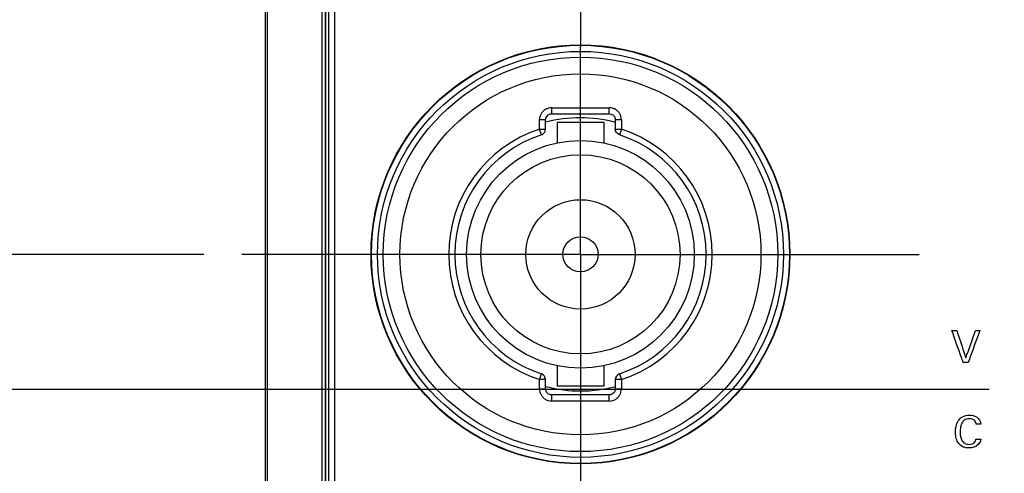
# Model space of a CAD drawing. Header units: inches. Extents: x 0 to 34, y 0 to 22.
# Tile 57 of 94: x 18.5 to 20.1, y 14.2 to 15. Entities that reach past the tile are written whole.
import ezdxf

# ---------------------------------------------------------------- set-up
doc = ezdxf.new("R2010")
doc.units = ezdxf.units.IN
doc.header["$LTSCALE"] = 1.87
doc.header["$MEASUREMENT"] = 0
doc.linetypes.add('CENTER', pattern=[0.6, 0.375, -0.075, 0.075, -0.075])
doc.layers.get('0').update_dxf_attribs({"linetype": 'CONTINUOUS'})
for name, color, linetype in [('DATUMCURVES', 7, 'CONTINUOUS'), ('DEFAULT_1', 7, 'CENTER'), ('DIMENSIONS', 7, 'CONTINUOUS')]:
    doc.layers.add(name, color=color, linetype=linetype)
doc.styles.get("Standard").update_dxf_attribs({"font": 'txt', "width": 0.8})
doc.dimstyles.new('DIMSTYLE_2', dxfattribs={"dimtxt": 0.125, "dimasz": 0.18, "dimexe": 0.18, "dimexo": 0.0625, "dimgap": 0.09, "dimtad": 0, "dimtih": 1, "dimtoh": 1, "dimzin": 4, "dimdsep": 46, "dimtxsty": 'STANDARD', "dimblk": '_FILLED', "dimblk1": '_FILLED', "dimblk2": '_FILLED', "dimcen": 0.09, "dimadec": 0, "dimazin": 0, "dimtp": 0.01, "dimtm": 0.01, "dimtfac": 1, "dimtofl": 0, "dimtmove": 0, "dimatfit": 3, "dimldrblk": '_FILLED', "dimfxl": 1, "dimtolj": 1, "dimtzin": 4, "dimarcsym": 0})

# ---------------------------------------------------------------- blocks, each defined once
blk = doc.blocks.new('_FILLED')
at = {"color": 0, "linetype": 'BYBLOCK'}
blk.add_solid([(0, 0), (-1, 0.1736), (-1, -0.1736)], dxfattribs=at)
blk = doc.blocks.new('*D7')
at = {"layer": 'DIMENSIONS', "color": 2, "linetype": 'CONTINUOUS'}
for p, q in [((20.3392, 15.3729), (20.3392, 10.7839)), ((18.8829, 13.7837), (18.8829, 9.7063)), ((20.3392, 10.5304), (20.3392, 9.7063)), ((18.8829, 9.8313), (18.5229, 9.8313)), ((20.3392, 9.8313), (20.7032, 9.8313))]:
    blk.add_line(p, q, dxfattribs=at)
at = {"layer": 'DIMENSIONS', "color": 2, "linetype": 'CONTINUOUS', "xscale": 0.18, "yscale": 0.18, "zscale": 0.18}
blk.add_blockref('_FILLED', (18.8829, 9.8313), dxfattribs=at)
at = {"layer": 'DIMENSIONS', "color": 2, "linetype": 'CONTINUOUS', "xscale": 0.18, "yscale": 0.18, "zscale": 0.18, "rotation": 180}
blk.add_blockref('_FILLED', (20.3392, 9.8313), dxfattribs=at)
at = {"layer": 'DIMENSIONS', "color": 2, "linetype": 'CONTINUOUS', "width": 0.8}
for s, p in [('1.456', (20.7657, 9.7688)), ('[', (21.3907, 9.7688)), ('36.99', (21.4907, 9.7688)), (']', (21.9907, 9.7688))]:
    blk.add_text(s, height=0.125, dxfattribs=at).set_placement(p)
blk = doc.blocks.new('*D8')
at = {"layer": 'DIMENSIONS', "color": 2, "linetype": 'CONTINUOUS'}
for p, q in [((18.1329, 14.3736), (18.1329, 14.7336)), ((20.0756, 14.3736), (18.0079, 14.3736)), ((18.9246, 13.7442), (18.0079, 13.7442)), ((18.1329, 13.7442), (18.1329, 12.0429)), ((18.1329, 12.0429), (18.0163, 12.0429))]:
    blk.add_line(p, q, dxfattribs=at)
at = {"layer": 'DIMENSIONS', "color": 2, "linetype": 'CONTINUOUS', "xscale": 0.18, "yscale": 0.18, "zscale": 0.18}
for p, rotation in [((18.1329, 14.3736), 270), ((18.1329, 13.7442), 90)]:
    blk.add_blockref('_FILLED', p, dxfattribs=dict(at, rotation=rotation))
at = {"layer": 'DIMENSIONS', "color": 2, "linetype": 'CONTINUOUS', "width": 0.8}
for s, p in [('.629', (16.7288, 11.9804)), ('[', (17.2538, 11.9804)), ('15.99', (17.3538, 11.9804)), (']', (17.8538, 11.9804))]:
    blk.add_text(s, height=0.125, dxfattribs=at).set_placement(p)
blk = doc.blocks.new('*D9')
at = {"layer": 'DIMENSIONS', "color": 2, "linetype": 'CONTINUOUS'}
for p, q in [((17.3829, 14.596), (17.3829, 14.956)), ((18.7818, 14.596), (17.2579, 14.596)), ((18.9246, 13.7442), (17.2579, 13.7442)), ((17.3829, 13.7442), (17.3829, 12.3732)), ((17.3829, 12.3732), (17.2473, 12.3732))]:
    blk.add_line(p, q, dxfattribs=at)
at = {"layer": 'DIMENSIONS', "color": 2, "linetype": 'CONTINUOUS', "xscale": 0.18, "yscale": 0.18, "zscale": 0.18}
for p, rotation in [((17.3829, 14.596), 270), ((17.3829, 13.7442), 90)]:
    blk.add_blockref('_FILLED', p, dxfattribs=dict(at, rotation=rotation))
at = {"layer": 'DIMENSIONS', "color": 2, "linetype": 'CONTINUOUS', "width": 0.8}
for s, p in [('[', (16.4848, 12.3107)), (']', (17.0848, 12.3107)), ('.852', (15.9598, 12.3107)), ('21.64', (16.5848, 12.3107))]:
    blk.add_text(s, height=0.125, dxfattribs=at).set_placement(p)
blk = doc.blocks.new('*D10')
at = {"layer": 'DIMENSIONS', "color": 2, "linetype": 'CONTINUOUS'}
for p, q in [((15.8829, 15.496), (15.8829, 15.856)), ((18.7818, 15.496), (15.7579, 15.496)), ((18.9246, 13.7442), (15.7579, 13.7442)), ((15.8829, 13.7442), (15.8829, 12.9818)), ((15.8829, 12.9818), (15.6849, 12.9818))]:
    blk.add_line(p, q, dxfattribs=at)
at = {"layer": 'DIMENSIONS', "color": 2, "linetype": 'CONTINUOUS', "xscale": 0.18, "yscale": 0.18, "zscale": 0.18}
for p, rotation in [((15.8829, 15.496), 270), ((15.8829, 13.7442), 90)]:
    blk.add_blockref('_FILLED', p, dxfattribs=dict(at, rotation=rotation))
at = {"layer": 'DIMENSIONS', "color": 2, "linetype": 'CONTINUOUS', "width": 0.8}
for s, p in [('1.752', (14.3974, 12.9193)), ('[', (15.0224, 12.9193)), ('44.5', (15.1224, 12.9193)), (']', (15.5224, 12.9193))]:
    blk.add_text(s, height=0.125, dxfattribs=at).set_placement(p)
blk = doc.blocks.new('*D11')
at = {"layer": 'DIMENSIONS', "color": 2, "linetype": 'CONTINUOUS'}
for p, q in [((16.6329, 15.4505), (16.6329, 15.8105)), ((20.2836, 15.4505), (16.5079, 15.4505)), ((18.9246, 13.7442), (16.5079, 13.7442)), ((16.6329, 13.7442), (16.6329, 12.6237)), ((16.6329, 12.6237), (16.4884, 12.6237))]:
    blk.add_line(p, q, dxfattribs=at)
at = {"layer": 'DIMENSIONS', "color": 2, "linetype": 'CONTINUOUS', "xscale": 0.18, "yscale": 0.18, "zscale": 0.18}
for p, rotation in [((16.6329, 15.4505), 270), ((16.6329, 13.7442), 90)]:
    blk.add_blockref('_FILLED', p, dxfattribs=dict(at, rotation=rotation))
at = {"layer": 'DIMENSIONS', "color": 2, "linetype": 'CONTINUOUS', "width": 0.8}
for s, p in [('1.706', (15.1009, 12.5612)), ('[', (15.7259, 12.5612)), ('43.34', (15.8259, 12.5612)), (']', (16.3259, 12.5612))]:
    blk.add_text(s, height=0.125, dxfattribs=at).set_placement(p)
blk = doc.blocks.new('*D12')
at = {"layer": 'DIMENSIONS', "color": 2, "linetype": 'CONTINUOUS'}
for p, q in [((15.1329, 16.4638), (15.022, 16.4638)), ((15.1329, 16.1369), (15.1329, 16.4638)), ((19.1669, 16.1369), (15.0079, 16.1369)), ((18.9246, 13.7442), (15.0079, 13.7442)), ((15.1329, 13.7442), (15.1329, 13.3842))]:
    blk.add_line(p, q, dxfattribs=at)
at = {"layer": 'DIMENSIONS', "color": 2, "linetype": 'CONTINUOUS', "xscale": 0.18, "yscale": 0.18, "zscale": 0.18}
for p, rotation in [((15.1329, 16.1369), 270), ((15.1329, 13.7442), 90)]:
    blk.add_blockref('_FILLED', p, dxfattribs=dict(at, rotation=rotation))
at = {"layer": 'DIMENSIONS', "color": 2, "linetype": 'CONTINUOUS', "width": 0.8}
for s, p in [('2.393', (13.6345, 16.4013)), ('[', (14.2595, 16.4013)), ('60.78', (14.3595, 16.4013)), (']', (14.8595, 16.4013))]:
    blk.add_text(s, height=0.125, dxfattribs=at).set_placement(p)

msp = doc.modelspace()

# ---------------------------------------------------------------- linework, layer by layer
at = {"color": 7, "linetype": 'CONTINUOUS'}
for p, q in [((18.8829, 17.0858), (18.8829, 13.8462)), ((18.8871, 13.8442), (18.8871, 16.0313)), ((18.9762, 15.9556), (18.9762, 13.8696)), ((18.9816, 15.9556), (18.9816, 13.8696)), ((18.9827, 13.8707), (18.9827, 15.9545)), ((18.9877, 13.8707), (18.9877, 15.9545)), ((18.9977, 13.8762), (18.9977, 15.9488)), ((19.3549, 14.8375), (19.3549, 14.8275)), ((19.3549, 14.8375), (19.4498, 14.8375)), ((19.3549, 14.8275), (19.4498, 14.8275)), ((19.4498, 14.8275), (19.4498, 14.8375)), ((19.335, 14.8023), (19.335, 14.8175)), ((19.345, 14.8175), (19.335, 14.8175)), ((19.345, 14.8023), (19.345, 14.8175)), ((19.3639, 14.813), (19.3639, 14.7795)), ((19.4409, 14.813), (19.3639, 14.813)), ((19.4409, 14.813), (19.4409, 14.7795)), ((19.4598, 14.8175), (19.4598, 14.8023)), ((19.4698, 14.8175), (19.4598, 14.8175)), ((19.4698, 14.8175), (19.4698, 14.8023)), ((19.3381, 14.7928), (19.335, 14.8023)), ((19.335, 14.8023), (19.345, 14.8023)), ((19.4598, 14.8023), (19.4698, 14.8023)), ((19.4698, 14.8023), (19.4667, 14.7928)), ((19.3639, 14.4125), (19.3639, 14.379)), ((19.4409, 14.4125), (19.4409, 14.379)), ((19.335, 14.3897), (19.3381, 14.3992)), ((19.335, 14.3745), (19.335, 14.3897)), ((19.345, 14.3897), (19.335, 14.3897)), ((19.345, 14.3745), (19.345, 14.3897)), ((19.4598, 14.3897), (19.4598, 14.3745)), ((19.4698, 14.3897), (19.4598, 14.3897)), ((19.4667, 14.3992), (19.4698, 14.3897)), ((19.4698, 14.3897), (19.4698, 14.3745)), ((19.335, 14.3745), (19.345, 14.3745)), ((19.4409, 14.379), (19.3639, 14.379)), ((19.4598, 14.3745), (19.4698, 14.3745)), ((19.3549, 14.3645), (19.3549, 14.3545)), ((19.4498, 14.3645), (19.3549, 14.3645)), ((19.4498, 14.3545), (19.4498, 14.3645)), ((19.4498, 14.3545), (19.3549, 14.3545))]:
    msp.add_line(p, q, dxfattribs=at)
for points in [[(19.345, 14.8175), (19.3453, 14.8201), (19.3468, 14.8233), (19.3494, 14.8258), (19.3527, 14.8272), (19.3549, 14.8275)], [(19.4498, 14.8275), (19.4525, 14.8271), (19.4557, 14.8256), (19.4582, 14.823), (19.4596, 14.8197), (19.4598, 14.8175)], [(19.4667, 14.7928), (19.4638, 14.7943), (19.4616, 14.7966), (19.4603, 14.7995), (19.4598, 14.8023)], [(19.3549, 14.3645), (19.3523, 14.3649), (19.3491, 14.3664), (19.3466, 14.369), (19.3452, 14.3723), (19.345, 14.3745)], [(19.4598, 14.3745), (19.4595, 14.3719), (19.458, 14.3687), (19.4554, 14.3662), (19.4521, 14.3648), (19.4498, 14.3645)]]:
    msp.add_lwpolyline(points, dxfattribs=at)
for radius in [0.345, 0.3443, 0.3343, 0.3249, 0.2973, 0.1875, 0.164, 0.09, 0.029]:
    msp.add_circle((19.4024, 14.596), radius, dxfattribs=at)
for centre, radius, start, end in [((19.4024, 14.596), 0.225, 75.5107, 104.8212), ((19.4024, 14.596), 0.217, 108.1028, 251.897), ((19.4024, 14.596), 0.207, 108.1028, 251.8972), ((19.335, 14.8023), 0.01, 288.3071, 359.7958), ((19.4024, 14.596), 0.207, 288.1028, 71.8972), ((19.4024, 14.596), 0.217, 288.1028, 71.897), ((19.335, 14.3897), 0.01, 0.2042, 71.6929), ((19.4698, 14.3897), 0.01, 108.3071, 179.7958), ((19.4024, 14.596), 0.225, 255.5107, 284.8212)]:
    msp.add_arc(centre, radius, start, end, dxfattribs=at)
for points in [[(19.3549, 14.8375), (19.3532, 14.8375), (19.3497, 14.837), (19.3448, 14.835), (19.3406, 14.8318), (19.3374, 14.8276), (19.3354, 14.8227), (19.335, 14.8192), (19.335, 14.8175)], [(19.4698, 14.8175), (19.4698, 14.8192), (19.4694, 14.8227), (19.4674, 14.8276), (19.4641, 14.8318), (19.46, 14.835), (19.4551, 14.837), (19.4516, 14.8375), (19.4498, 14.8375)], [(19.335, 14.3745), (19.335, 14.3728), (19.3354, 14.3693), (19.3374, 14.3644), (19.3406, 14.3602), (19.3448, 14.357), (19.3497, 14.355), (19.3532, 14.3545), (19.3549, 14.3545)], [(19.4498, 14.3545), (19.4516, 14.3545), (19.4551, 14.355), (19.46, 14.357), (19.4642, 14.3602), (19.4674, 14.3644), (19.4694, 14.3693), (19.4698, 14.3728), (19.4698, 14.3745)]]:
    msp.add_open_spline(points, degree=3, knots=[0, 0, 0, 0, 0.16673, 0.333531, 0.500122, 0.666941, 0.833265, 1, 1, 1, 1], dxfattribs=at)
at = {"layer": 'DATUMCURVES', "color": 40, "linetype": 'CONTINUOUS'}
for points, knots in [([(20.0142, 14.4705, -0.1968), (20.0146, 14.4705, -0.1968), (20.0173, 14.4705, -0.1968), (20.02, 14.4705, -0.1968), (20.0223, 14.4705, -0.1968)], [0, 0, 0, 0, 0.15625, 1, 1, 1, 1]), ([(20.0329, 14.4179, -0.1968), (20.032, 14.4206, -0.1968), (20.0257, 14.4382, -0.1968), (20.0195, 14.4557, -0.1968), (20.0142, 14.4705, -0.1968)], [0, 0, 0, 0, 0.15625, 1, 1, 1, 1]), ([(20.0223, 14.4705, -0.1968), (20.0231, 14.4682, -0.1968), (20.0281, 14.4532, -0.1968), (20.033, 14.4382, -0.1968), (20.0372, 14.4255, -0.1968)], [0, 0, 0, 0, 0.15625, 1, 1, 1, 1]), ([(20.0372, 14.4255, -0.1968), (20.0381, 14.4279, -0.1968), (20.0433, 14.4429, -0.1968), (20.0486, 14.4579, -0.1968), (20.053, 14.4705, -0.1968)], [0, 0, 0, 0, 0.15625, 1, 1, 1, 1]), ([(20.0604, 14.4705, -0.1968), (20.0593, 14.4678, -0.1968), (20.0529, 14.4502, -0.1968), (20.0464, 14.4327, -0.1968), (20.041, 14.4179, -0.1968)], [0, 0, 0, 0, 0.15625, 1, 1, 1, 1]), ([(20.053, 14.4705, -0.1968), (20.0534, 14.4705, -0.1968), (20.0558, 14.4705, -0.1968), (20.0583, 14.4705, -0.1968), (20.0604, 14.4705, -0.1968)], [0, 0, 0, 0, 0.15625, 1, 1, 1, 1]), ([(20.041, 14.4179, -0.1968), (20.0405, 14.4179, -0.1968), (20.0379, 14.4179, -0.1968), (20.0352, 14.4179, -0.1968), (20.0329, 14.4179, -0.1968)], [0, 0, 0, 0, 0.15625, 1, 1, 1, 1]), ([(20.0205, 14.3092, -0.1968), (20.0206, 14.3103, -0.1968), (20.0214, 14.3146, -0.1968), (20.024, 14.322, -0.1968), (20.0317, 14.3298, -0.1968), (20.0432, 14.332, -0.1968), (20.0564, 14.3298, -0.1968), (20.0616, 14.3209, -0.1968), (20.062, 14.3163, -0.1968)], [0, 0, 0, 0, 0.057632, 0.215927, 0.377688, 0.571779, 0.772671, 1, 1, 1, 1]), ([(20.0542, 14.3163, -0.1968), (20.0541, 14.3171, -0.1968), (20.0537, 14.3189, -0.1968), (20.0523, 14.322, -0.1968), (20.0494, 14.3242, -0.1968), (20.046, 14.3253, -0.1968), (20.0425, 14.3255, -0.1968), (20.0387, 14.3251, -0.1968), (20.034, 14.323, -0.1968), (20.0301, 14.3179, -0.1968), (20.0282, 14.3109, -0.1968), (20.0278, 14.304, -0.1968), (20.028, 14.2995, -0.1968), (20.0284, 14.2974, -0.1968)], [0, 0, 0, 0, 0.042964, 0.108227, 0.191043, 0.243977, 0.30922, 0.392206, 0.464276, 0.599875, 0.741443, 0.877767, 1, 1, 1, 1]), ([(20.0619, 14.2917, -0.1968), (20.0614, 14.2874, -0.1968), (20.0573, 14.2809, -0.1968), (20.0489, 14.2776, -0.1968), (20.0423, 14.2769, -0.1968), (20.0362, 14.2775, -0.1968), (20.0295, 14.2801, -0.1968), (20.0236, 14.2861, -0.1968), (20.0211, 14.2936, -0.1968), (20.0202, 14.2994, -0.1968), (20.02, 14.3037, -0.1968), (20.0202, 14.3069, -0.1968), (20.0204, 14.3088, -0.1968), (20.0205, 14.3092, -0.1968)], [0, 0, 0, 0, 0.184949, 0.278193, 0.373794, 0.462578, 0.538298, 0.672226, 0.802227, 0.864587, 0.921933, 0.983518, 1, 1, 1, 1]), ([(20.062, 14.3163, -0.1968), (20.0616, 14.3163, -0.1968), (20.059, 14.3163, -0.1968), (20.0564, 14.3163, -0.1968), (20.0542, 14.3163, -0.1968)], [0, 0, 0, 0, 0.15625, 1, 1, 1, 1]), ([(20.0284, 14.2974, -0.1968), (20.0284, 14.297, -0.1968), (20.0289, 14.2943, -0.1968), (20.0303, 14.2896, -0.1968), (20.0343, 14.2851, -0.1968), (20.0388, 14.2833, -0.1968), (20.0429, 14.2829, -0.1968), (20.0467, 14.2834, -0.1968), (20.0495, 14.2847, -0.1968), (20.0517, 14.2864, -0.1968), (20.0532, 14.2889, -0.1968), (20.0537, 14.2909, -0.1968), (20.0538, 14.2917, -0.1968)], [0, 0, 0, 0, 0.02807, 0.21342, 0.387574, 0.481954, 0.590895, 0.714418, 0.774896, 0.837152, 0.932603, 1, 1, 1, 1]), ([(20.0538, 14.2917, -0.1968), (20.0543, 14.2917, -0.1968), (20.0569, 14.2917, -0.1968), (20.0596, 14.2917, -0.1968), (20.0619, 14.2917, -0.1968)], [0, 0, 0, 0, 0.15625, 1, 1, 1, 1])]:
    msp.add_open_spline(points, degree=3, knots=knots, dxfattribs=at)
at = {"layer": 'DEFAULT_1', "color": 7, "linetype": 'CENTER'}
for p, q in [((19.4024, 15.496), (19.4024, 14.9379)), ((19.4024, 14.596), (19.4024, 14.9379)), ((19.4024, 14.596), (18.8443, 14.596)), ((19.4024, 14.596), (19.4024, 14.0379)), ((19.4024, 14.596), (19.9605, 14.596))]:
    msp.add_line(p, q, dxfattribs=at)

# ---------------------------------------------------------------- dimensions: what is measured, and where the dimension line sits
at = {"layer": 'DIMENSIONS', "color": 2, "linetype": 'CONTINUOUS'}
for base, p1, p2, angle, picture, middle in [((15.1329, 16.1369), (18.9246, 13.7442), (19.1669, 16.1369), 90, '*D12', (14.297, 16.4638)), ((15.8829, 15.496), (18.9246, 13.7442), (18.7818, 15.496), 90, '*D10', (15.0099, 12.9818)), ((16.6329, 13.7442), (20.2836, 15.4505), (18.9246, 13.7442), 270, '*D11', (15.7634, 12.6237)), ((17.3829, 14.596), (18.9246, 13.7442), (18.7818, 14.596), 90, '*D9', (16.5723, 12.3732)), ((18.1329, 14.3736), (18.9246, 13.7442), (20.0756, 14.3736), 90, '*D8', (17.3413, 12.0429))]:
    dim = msp.add_linear_dim(base=base, p1=p1, p2=p2, angle=angle, dimstyle='DIMSTYLE_2', dxfattribs=at)
    dim.commit()
    dim.dimension.update_dxf_attribs({"geometry": picture, "text_midpoint": middle, "dimtype": 160})
dim = msp.add_linear_dim(base=(20.3392, 9.8313), p1=(18.8829, 13.7837), p2=(20.3392, 15.3729), dimstyle='DIMSTYLE_2', dxfattribs=at)
dim.commit()
dim.dimension.update_dxf_attribs({"geometry": '*D7', "text_midpoint": (21.4282, 9.8313), "dimtype": 160})

doc.saveas('drawing.dxf')
